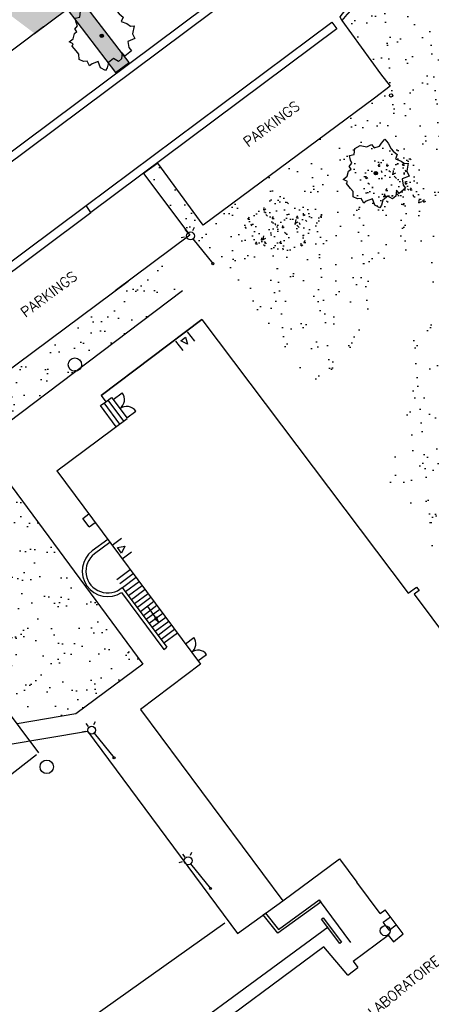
# Model space of a CAD drawing. Header units: metres. Extents: x 1575778 to 1575976, y 2262958 to 2263172.
# Tile 11 of 21: x 1575815 to 1575840, y 2263055 to 2263114. Entities that reach past the tile are written whole.
import ezdxf

# ---------------------------------------------------------------- set-up
doc = ezdxf.new("R2010")
doc.units = ezdxf.units.M
doc.header["$LTSCALE"] = 2
doc.linetypes.add('CONTINU', pattern=[0])
doc.layers.get('0').update_dxf_attribs({"linetype": 'CONTINUOUS'})
doc.layers.add('Plan de masse', color=253, linetype='CONTINUOUS')
doc.styles.add('ROMANT', font='ROMANT.SHX')

# ---------------------------------------------------------------- blocks, each defined once
blk = doc.blocks.new('480')
blk.add_circle((0, 0), 0.4)
blk = doc.blocks.new('*X18')
at = {"color": 0}
for p, q in [((527495.856, 148357.822), (527495.871, 148357.837)), ((527495.856, 148357.787), (527495.895, 148357.825)), ((527495.856, 148357.752), (527495.918, 148357.813)), ((527495.856, 148357.716), (527495.942, 148357.802)), ((527495.856, 148357.681), (527495.965, 148357.79)), ((527495.856, 148357.645), (527495.989, 148357.778)), ((527495.856, 148357.61), (527496.013, 148357.766)), ((527495.856, 148357.575), (527496.036, 148357.754)), ((527495.856, 148357.539), (527496.06, 148357.743)), ((527495.856, 148357.504), (527496.083, 148357.731)), ((527495.856, 148357.469), (527496.107, 148357.719)), ((527495.878, 148357.455), (527496.13, 148357.707)), ((527495.949, 148357.49), (527496.154, 148357.695)), ((527496.02, 148357.526), (527496.178, 148357.684)), ((527496.09, 148357.561), (527496.201, 148357.672)), ((527496.161, 148357.597), (527496.225, 148357.66)), ((527496.232, 148357.632), (527496.248, 148357.648))]:
    blk.add_line(p, q, dxfattribs=at)
blk = doc.blocks.new('320')
for p, q in [((0, 0), (0, -0.7)), ((1, 0), (1, -0.7)), ((0.5, -0.572), (0.3, -0.172)), ((0.3, -0.172), (0.7, -0.172)), ((0.7, -0.172), (0.5, -0.572))]:
    blk.add_line(p, q)
at = {"rotation": 269.9999999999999}
blk.add_blockref('*X18', (-148357.144, 527495.685), dxfattribs=at)
blk = doc.blocks.new('323')
for p, q in [((0, 0), (0, -0.5)), ((1, 0), (1, -0.5))]:
    blk.add_line(p, q)
for centre, start, end in [((0, 0), 270, 0), ((1, 0), 180, 270)]:
    blk.add_arc(centre, 0.5, start, end)
blk = doc.blocks.new('425')
at = {"linetype": 'CONTINU', "ltscale": 3}
for p, q in [((-0.324, 2.291), (-0.512, 2.376)), ((0.312, 2.291), (0.501, 2.376))]:
    blk.add_line(p, q, dxfattribs=at)
at = {"ltscale": 3}
for p, q in [((-0.006, 2.407), (-0.006, 2.621)), ((0, 1.885), (0, 0))]:
    blk.add_line(p, q, dxfattribs=at)
at = {"linetype": 'CONTINU', "ltscale": 3}
for centre, radius in [((0, 2.118), 0.233), ((0, 0), 0.0621)]:
    blk.add_circle(centre, radius, dxfattribs=at)
blk = doc.blocks.new('189')
h = blk.add_hatch()
h.set_pattern_fill('ANSI31', color=256, scale=0.2, style=0)
h.set_pattern_definition([(45, (-527485.07046, -148351.732363), (-0.0176776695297, 0.0176776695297), [])])
edge = h.paths.add_edge_path()
edge.add_arc((0, 0), 0.1, 0, 360)
for p, q in [((-0.685, 1.557), (-0.56, 1.806)), ((-0.56, 1.806), (-0.311, 1.681)), ((-0.311, 1.681), (-0.062, 1.93)), ((-0.062, 1.93), (0.311, 1.868)), ((0.311, 1.868), (0.56, 1.557)), ((-0.996, 1.308), (-0.747, 1.37)), ((-0.996, 1.121), (-0.996, 1.308)), ((-0.747, 1.37), (-0.685, 1.557)), ((0.56, 1.557), (0.872, 1.494)), ((0.872, 1.494), (0.872, 1.245)), ((0.872, 1.245), (1.183, 1.121)), ((1.183, 1.121), (1.37, 1.183)), ((1.37, 1.183), (1.681, 1.245)), ((1.681, 1.245), (1.681, 0.934)), ((-1.744, 0.934), (-1.432, 0.934)), ((-1.619, 0.685), (-1.744, 0.934)), ((-1.744, 0.623), (-1.619, 0.685)), ((-1.744, 0.249), (-1.744, 0.623)), ((-1.432, 0.934), (-1.183, 1.121)), ((-1.183, 1.121), (-0.996, 1.121)), ((1.681, 0.934), (1.619, 0.56)), ((-1.93, -0.249), (-1.744, 0)), ((-1.744, 0), (-1.744, 0.249)), ((1.681, 0.062), (1.432, -0.062)), ((1.619, 0.56), (1.619, 0.374)), ((1.619, 0.374), (1.681, 0.062)), ((-1.806, -0.498), (-1.93, -0.249)), ((-1.619, -0.623), (-1.806, -0.498)), ((1.432, -0.062), (1.619, -0.374)), ((1.619, -0.374), (1.681, -0.623)), ((-1.681, -0.934), (-1.619, -0.623)), ((-1.494, -0.934), (-1.681, -0.934)), ((-1.121, -1.059), (-1.494, -0.934)), ((-1.245, -1.432), (-1.121, -1.059)), ((1.494, -1.059), (1.432, -1.37)), ((1.868, -0.747), (1.494, -1.059)), ((1.681, -0.623), (1.868, -0.747)), ((-1.121, -1.744), (-1.245, -1.432)), ((-0.934, -1.681), (-1.121, -1.744)), ((-0.685, -1.494), (-0.934, -1.681)), ((-0.311, -1.494), (-0.685, -1.494)), ((-0.187, -1.806), (-0.311, -1.494)), ((0.311, -1.557), (0.062, -1.806)), ((0.311, -1.806), (0.311, -1.557)), ((0.996, -1.245), (0.81, -1.557)), ((0.81, -1.557), (0.81, -1.806)), ((1.432, -1.37), (0.996, -1.245)), ((0.062, -1.806), (-0.187, -1.806)), ((0.81, -1.806), (0.311, -1.806))]:
    blk.add_line(p, q)
blk.add_circle((0, 0), 0.1)
blk = doc.blocks.new('282')
at = {"ltscale": 3}
blk.add_circle((0, 0), 0.1, dxfattribs=at)

msp = doc.modelspace()

# ---------------------------------------------------------------- hatches: boundary and pattern name
at = {"layer": 'Plan de masse'}
h = msp.add_hatch(dxfattribs=at)
h.set_pattern_fill('AR-SAND', color=256, scale=1.000034, angle=35.56035, style=0)
h.set_pattern_definition([(161.0833, (1575975.0691, 2262894.7678), (-1.570411, -1.118337), [0, -1.520051, 0, -1.700057, 0, -1.6250544]), (131.0833, (1575975.0691, 2262894.7678), (-3.330142, -0.0867), [0, -0.8200275, 0, -1.370046, 0, -0.5250176]), (91.0833, (1575975.7495, 2262893.743), (-1.727357, 2.591293), [0, -0.500017, 0, -1.80006, 0, -2.350079]), (81.0833, (1575975.7495, 2262893.743), (-2.394092, 2.018933), [0, -0.250008, 0, -1.1800395, 0, -1.350045])])
edge = h.paths.add_edge_path()
edge.add_line((1575811.691, 2263116.305), (1575816.199, 2263112.913))
edge.add_line((1575816.199, 2263112.913), (1575818.146, 2263114.353))
edge.add_line((1575818.146, 2263114.353), (1575821.006, 2263110.578))
edge.add_line((1575821.006, 2263110.578), (1575821.825, 2263111.187))
edge.add_line((1575821.825, 2263111.187), (1575818.935, 2263114.963))
edge.add_line((1575818.935, 2263114.963), (1575831.493, 2263124.318))
edge.add_line((1575831.493, 2263124.318), (1575834.433, 2263120.305))
edge.add_arc((1575841.07, 2263108.481), 13.559, 37.37141, 119.30579, ccw=False)
edge.add_line((1575851.845, 2263116.711), (1575855.16, 2263112.291))
edge.add_arc((1575855.599, 2263111.825), 0.64, -59.78115, 133.32637, ccw=False)
edge.add_line((1575855.921, 2263111.272), (1575859.209, 2263106.885))
edge.add_line((1575859.209, 2263106.885), (1575861.094, 2263104.367))
edge.add_arc((1575869.276, 2263112.753), 11.717, 225.70316, 302.24611)
edge.add_line((1575875.528, 2263102.844), (1575864.184, 2263118.143))
edge.add_line((1575864.184, 2263118.143), (1575859.017, 2263125.008))
edge.add_line((1575859.017, 2263125.008), (1575859.27, 2263125.204))
edge.add_line((1575859.27, 2263125.204), (1575859.421, 2263125.06))
edge.add_line((1575859.421, 2263125.06), (1575874.577, 2263136.553))
edge.add_line((1575874.577, 2263136.553), (1575880.19, 2263137.456))
edge.add_line((1575880.19, 2263137.456), (1575888.356, 2263143.654))
edge.add_line((1575888.356, 2263143.654), (1575889.397, 2263142.218))
edge.add_line((1575889.397, 2263142.218), (1575894.531, 2263146.141))
edge.add_line((1575894.531, 2263146.141), (1575894.937, 2263145.596))
edge.add_line((1575894.937, 2263145.596), (1575896.476, 2263146.87))
edge.add_line((1575896.476, 2263146.87), (1575910.317, 2263128.639))
edge.add_line((1575910.317, 2263128.639), (1575910.437, 2263128.693))
edge.add_line((1575910.437, 2263128.693), (1575915.013, 2263132.638))
edge.add_line((1575915.013, 2263132.638), (1575918.519, 2263138.229))
edge.add_line((1575918.519, 2263138.229), (1575919.474, 2263139.753))
edge.add_line((1575919.474, 2263139.753), (1575911.724, 2263157.055))
edge.add_line((1575911.724, 2263157.055), (1575906.703, 2263168.812))
edge.add_line((1575906.703, 2263168.812), (1575905.261, 2263167.909))
edge.add_line((1575905.261, 2263167.909), (1575891.838, 2263156.469))
edge.add_line((1575891.838, 2263156.469), (1575878.736, 2263145.303))
edge.add_line((1575878.736, 2263145.303), (1575853.993, 2263124.186))
edge.add_line((1575853.993, 2263124.186), (1575841.059, 2263139.933))
edge.add_line((1575841.059, 2263139.933), (1575827.249, 2263128.889))
edge.add_line((1575827.249, 2263128.889), (1575811.691, 2263116.305))
h = msp.add_hatch(dxfattribs=at)
h.set_pattern_fill('AR-SAND', color=256, scale=1.000034, angle=-0.43965, style=0)
h.set_pattern_definition([(125.0833, (1575975.0691, 2262894.7678), (-1.927831, 0.018311), [0, -1.520051, 0, -1.700057, 0, -1.625054]), (95.0833, (1575975.0691, 2262894.7678), (-2.745103, 1.887266), [0, -0.8200275, 0, -1.370046, 0, -0.525018]), (55.0833, (1575975.0173, 2262893.5388), (0.125663, 3.111715), [0, -0.500017, 0, -1.80006, 0, -2.350079]), (45.0833, (1575975.0173, 2262893.5388), (-0.750162, 3.040563), [0, -0.250008, 0, -1.1800395, 0, -1.350045])])
edge = h.paths.add_edge_path()
edge.add_line((1575832.684, 2263092.001), (1575827.264, 2263099.29))
edge.add_line((1575827.264, 2263099.29), (1575826.406, 2263098.666))
edge.add_line((1575826.406, 2263098.666), (1575825.039, 2263100.515))
edge.add_line((1575825.039, 2263100.515), (1575825.421, 2263100.909))
edge.add_line((1575825.421, 2263100.909), (1575822.673, 2263104.581))
edge.add_line((1575822.673, 2263104.581), (1575823.53, 2263105.198))
edge.add_line((1575823.53, 2263105.198), (1575826.227, 2263101.515))
edge.add_line((1575826.227, 2263101.515), (1575836.39, 2263109.065))
edge.add_line((1575836.39, 2263109.065), (1575837.337, 2263109.766))
edge.add_line((1575837.337, 2263109.766), (1575834.461, 2263113.68))
edge.add_arc((1575841.2, 2263108.339), 8.599, 44.48967, 141.60035, ccw=False)
edge.add_line((1575847.334, 2263114.365), (1575854.944, 2263104.255))
edge.add_arc((1575851.967, 2263102.24), 3.595, -61.26247, 34.09455, ccw=False)
edge.add_line((1575853.696, 2263099.087), (1575852.399, 2263098.427))
edge.add_line((1575852.399, 2263098.427), (1575847.442, 2263094.703))
edge.add_arc((1575862.9, 2263079.446), 21.72, 135.37365, 173.82457)
edge.add_line((1575841.307, 2263081.782), (1575840.543, 2263081.464))
edge.add_line((1575840.543, 2263081.464), (1575837.219, 2263085.936))
edge.add_line((1575837.219, 2263085.936), (1575839.69, 2263100.562))
edge.add_line((1575839.69, 2263100.562), (1575837.675, 2263099.048))
edge.add_line((1575837.675, 2263099.048), (1575834.474, 2263093.32))
edge.add_line((1575834.474, 2263093.32), (1575832.684, 2263092.001))
h = msp.add_hatch(dxfattribs=at)
h.set_pattern_fill('AR-CONC', color=256, scale=0.200007, angle=35.56035, style=0)
h.set_pattern_definition([(85.56034703, (1045323.35, 2127023.685), (1.2400169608, 0.7321861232), [0.1500050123, -1.6500551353]), (30.56034703, (1045323.35, 2127023.685), (-1.1006760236, 1.0624727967), [0.12000401, -1.3200441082]), (136.01174703, (1045323.4534, 2127023.746), (0.1393423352, 1.7946587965), [0.1274846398, -1.4023310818]), (81.74454703, (1045323.1174, 2127024.0104), (1.9289914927, 0.972061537), [0.2250075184, -2.475082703]), (132.19594703, (1045323.2781, 2127024.0914), (0.387699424, 2.672110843), [0.191226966, -2.103496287]), (26.74454703, (1045323.1174, 2127024.0104), (0.387697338, 2.672111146), [0.180006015, -1.980066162]), (56.56034703, (1045323.3383, 2127024.0453), (1.4395141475, 0.0392122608), [0.1500050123, -1.6500551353]), (1.56034703, (1045323.3383, 2127024.0453), (-0.4475759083, 1.4628779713), [0.12000401, -1.3200441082]), (107.01174703, (1045323.4582, 2127024.0486), (0.991939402, 1.5020894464), [0.1274846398, -1.4023310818]), (73.06034703, (1045323.35003, 2127023.68495), (-0.36742367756, 0.5557825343), [0, -1.3040435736, 0, -1.3400447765, 0, -1.3250442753]), (43.06034703, (1045323.35, 2127023.68495), (-0.0307333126, 0.9477237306), [0, -0.7640255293, 0, -1.2740425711, 0, -0.5050168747]), (3.06034703, (1045322.9872, 2127023.42556), (0.89479670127, 0.58422225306), [0, -0.5000167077, 0, -1.5600521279, 0, -2.0700691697]), (353.06034703, (1045322.8245, 2127023.30925), (0.8324415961, 0.8412152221), [0, -0.65002172, 0, -1.0360346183, 0, -1.4700491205])])
edge = h.paths.add_edge_path()
edge.add_line((1575828.378, 2263100.501), (1575828.975, 2263102.465))
edge.add_line((1575828.975, 2263102.465), (1575830.777, 2263103.222))
edge.add_line((1575830.777, 2263103.222), (1575833.265, 2263102.195))
edge.add_arc((1575831.044, 2263102.071), 2.225, -100.63654, 3.19087, ccw=False)
edge.add_line((1575830.633, 2263099.884), (1575828.378, 2263100.501))
edge = h.paths.add_edge_path()
edge.add_line((1575836.304, 2263102.277), (1575835.597, 2263104.138))
edge.add_line((1575835.597, 2263104.138), (1575836.4, 2263105.615))
edge.add_arc((1575837.46, 2263104.51), 1.53, 46.99035, 133.81773, ccw=False)
edge.add_line((1575838.503, 2263105.629), (1575839.69, 2263102.912))
edge.add_line((1575839.69, 2263102.912), (1575836.304, 2263102.277))
h = msp.add_hatch(dxfattribs=at)
h.set_pattern_fill('AR-SAND', color=256, scale=1.000033, angle=35.56035, style=0)
h.set_pattern_definition([(73.06034696, (1045323.3555, 2127023.687), (-1.1718482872, 1.530894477), [0, -1.520050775, 0, -1.700056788, 0, -1.6250542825]), (43.06034696, (1045323.3555, 2127023.687), (-0.201534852, 3.325168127), [0, -0.8200273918, 0, -1.3700457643, 0, -0.5250175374]), (3.06034696, (1045322.3549, 2127022.9717), (2.5301585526, 1.8157249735), [0, -0.5000167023, 0, -1.8000601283, 0, -2.350078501]), (353.06034696, (1045322.355, 2127022.9717), (1.935137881, 2.46231764), [0, -0.250008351, 0, -1.1800394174, 0, -1.3500450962])])
h.paths.add_polyline_path([(1575823.622, 2263099.57), (1575824.983, 2263097.619), (1575817.86, 2263093.285), (1575817.498, 2263093.763), (1575816.853, 2263093.275), (1575817.216, 2263092.796), (1575817.86, 2263093.285), (1575824.983, 2263097.619), (1575812.946, 2263088.522), (1575822.636, 2263075.423), (1575818.651, 2263072.458), (1575815.162, 2263071.874), (1575807.991, 2263081.477), (1575806.311, 2263080.122), (1575803.285, 2263084.142), (1575804.315, 2263083.222), (1575804.738, 2263083.376), (1575804.584, 2263083.799), (1575804.161, 2263083.645), (1575804.315, 2263083.222), (1575803.285, 2263084.142), (1575803.552, 2263084.384), (1575800.792, 2263088.199), (1575809.525, 2263094.758), (1575812.374, 2263091.158), (1575812.267, 2263091.01), (1575812.9, 2263090.253), (1575813.914, 2263090.93), (1575813.298, 2263091.778), (1575813.385, 2263091.946)])
msp.add_hatch(color=256, dxfattribs=at).paths.add_polyline_path([(1575823.452, 2263078.209), (1575823.338, 2263078.126), (1575823.591, 2263077.897)])

# ---------------------------------------------------------------- linework, layer by layer
at = {"layer": 'Plan de masse', "flags": 128}
for points in [[(1575816.199, 2263112.913), (1575818.145, 2263114.354), (1575821.006, 2263110.579), (1575821.825, 2263111.188), (1575818.935, 2263114.964), (1575831.493, 2263124.318), (1575834.433, 2263120.305, -0.164491), (1575842.968, 2263121.907, -0.197048), (1575851.843, 2263116.71), (1575855.159, 2263112.291, -0.482349), (1575856.148, 2263112.154, -0.416523), (1575855.92, 2263111.278), (1575861.094, 2263104.368, 0.184717), (1575868.782, 2263101.047, 0.159208), (1575875.791, 2263103.013)], [(1575854.944, 2263104.256), (1575847.333, 2263114.365, 0.219307), (1575840.604, 2263116.917, 0.210882), (1575834.461, 2263113.68), (1575836.763, 2263110.501)], [(1575820.552, 2263082.829), (1575819.632, 2263082.154, 0.959345), (1575821.373, 2263079.671), (1575823.887, 2263076.286), (1575824.064, 2263076.418)], [(1575820.682, 2263082.652), (1575819.764, 2263081.978, 1.037408), (1575821.417, 2263079.98), (1575824.064, 2263076.418)], [(1575818.924, 2263049.933), (1575818.422, 2263051.851, -0.070244), (1575818.428, 2263052.705, -0.107413), (1575818.886, 2263053.919), (1575827.506, 2263060.037)]]:
    msp.add_lwpolyline(points, format="xyb", dxfattribs=at)
at = {"layer": 'Plan de masse', "ltscale": 0.005, "flags": 128}
for points in [[(1575809.337, 2263101.793), (1575834.299, 2263120.457), (1575834.598, 2263120.056), (1575809.625, 2263101.398)], [(1575834.154, 2263113.182), (1575819.544, 2263102.272), (1575819.263, 2263102.685), (1575833.855, 2263113.583)]]:
    msp.add_lwpolyline(points, close=True, dxfattribs=at)
msp.add_lwpolyline([(1575854.95, 2263104.254), (1575847.334, 2263114.366, 0.219764), (1575840.605, 2263116.92, 0.211325), (1575834.466, 2263113.674), (1575834.349, 2263113.895, -0.210232), (1575840.588, 2263117.194, -0.220862), (1575847.491, 2263114.574), (1575855.15, 2263104.405)], format="xyb", close=True, dxfattribs=at)
at = {"layer": 'Plan de masse', "flags": 128}
for points in [[(1575816.727, 2263113.304), (1575807.326, 2263106.229), (1575810.149, 2263102.434), (1575809.344, 2263101.84), (1575806.509, 2263105.639), (1575787.302, 2263091.287), (1575790.045, 2263087.402), (1575789.266, 2263086.82), (1575786.483, 2263090.659), (1575782.219, 2263087.49)], [(1575836.763, 2263110.501), (1575837.337, 2263109.766), (1575836.39, 2263109.066)], [(1575836.39, 2263109.066), (1575826.227, 2263101.516), (1575823.53, 2263105.198), (1575822.673, 2263104.582), (1575825.421, 2263100.909), (1575820.99, 2263097.613)], [(1575810.091, 2263095.823), (1575819.263, 2263102.685)], [(1575810.391, 2263095.424), (1575819.544, 2263102.272)], [(1575809.525, 2263094.758), (1575812.356, 2263091.181), (1575812.361, 2263091.185), (1575821.773, 2263098.186)], [(1575824.992, 2263097.607), (1575812.946, 2263088.522), (1575822.636, 2263075.424), (1575818.651, 2263072.458), (1575815.162, 2263071.874), (1575807.991, 2263081.478), (1575806.31, 2263080.123), (1575803.285, 2263084.142), (1575803.552, 2263084.385), (1575800.792, 2263088.2)], [(1575826.15, 2263095.913), (1575820.161, 2263091.39), (1575820.429, 2263091.003)], [(1575820.161, 2263091.39), (1575826.15, 2263095.913)], [(1575826.15, 2263095.913), (1575838.391, 2263079.637), (1575838.888, 2263079.988), (1575839.051, 2263079.797), (1575838.755, 2263079.585), (1575841.845, 2263075.43), (1575843.915, 2263076.956), (1575843.842, 2263077.054), (1575844.055, 2263077.217), (1575844.207, 2263077.01), (1575847.159, 2263072.834), (1575847.267, 2263072.91), (1575847.348, 2263072.753), (1575847.153, 2263072.592), (1575847.067, 2263072.688), (1575844.98, 2263071.129), (1575848.143, 2263067.012), (1575848.423, 2263067.214), (1575848.558, 2263066.989), (1575848.072, 2263066.604), (1575857.644, 2263053.767)], [(1575820.119, 2263090.789), (1575820.429, 2263091.003)], [(1575821.276, 2263089.689), (1575820.344, 2263090.945)], [(1575820.429, 2263091.003), (1575820.783, 2263091.266), (1575820.871, 2263091.147)], [(1575821.503, 2263089.858), (1575820.573, 2263091.111)], [(1575820.871, 2263091.147), (1575821.678, 2263090.06)], [(1575821.056, 2263089.526), (1575820.119, 2263090.789)], [(1575817.523, 2263086.904), (1575821.712, 2263090.013), (1575821.678, 2263090.06)], [(1575817.523, 2263086.904), (1575826.055, 2263075.424), (1575822.505, 2263072.722)], [(1575819.078, 2263084.085), (1575819.426, 2263084.344)], [(1575819.443, 2263083.585), (1575819.078, 2263084.085)], [(1575819.443, 2263083.585), (1575819.795, 2263083.847)], [(1575798.807, 2263075.902), (1575804.681, 2263080.29), (1575804.801, 2263080.151), (1575807.482, 2263082.113), (1575816.435, 2263070.14)], [(1575821.891, 2263081.029), (1575821.084, 2263080.429)], [(1575822.07, 2263080.788), (1575821.263, 2263080.188)], [(1575822.241, 2263080.559), (1575821.433, 2263079.959)], [(1575822.419, 2263080.318), (1575821.612, 2263079.718)], [(1575822.598, 2263080.077), (1575821.791, 2263079.477)], [(1575822.769, 2263079.848), (1575821.961, 2263079.248)], [(1575822.947, 2263079.607), (1575822.14, 2263079.007)], [(1575823.118, 2263079.378), (1575822.31, 2263078.778)], [(1575823.297, 2263079.137), (1575822.489, 2263078.537)], [(1575823.476, 2263078.896), (1575822.668, 2263078.296)], [(1575823.646, 2263078.667), (1575822.838, 2263078.067)], [(1575822.909, 2263078.839), (1575823.591, 2263077.897), (1575823.338, 2263078.126)], [(1575823.825, 2263078.426), (1575823.017, 2263077.826)], [(1575823.995, 2263078.197), (1575823.187, 2263077.597)], [(1575823.452, 2263078.209), (1575823.338, 2263078.126), (1575823.591, 2263077.897), (1575823.452, 2263078.209)], [(1575824.174, 2263077.956), (1575823.366, 2263077.356)], [(1575824.344, 2263077.727), (1575823.537, 2263077.127)], [(1575824.523, 2263077.486), (1575823.715, 2263076.886)], [(1575824.693, 2263077.257), (1575823.886, 2263076.657)], [(1575822.505, 2263072.722), (1575830.951, 2263061.34)], [(1575812.15, 2263070.22), (1575819.354, 2263071.429), (1575828.257, 2263059.414), (1575830.951, 2263061.34)], [(1575809.299, 2263063.265), (1575807.254, 2263061.746), (1575806.689, 2263062.546), (1575816.319, 2263070.043)], [(1575830.951, 2263061.34), (1575834.318, 2263063.843), (1575835.34, 2263062.468)], [(1575836.732, 2263060.594), (1575835.34, 2263062.468)], [(1575833.108, 2263061.394), (1575834.965, 2263058.87)], [(1575836.732, 2263060.594), (1575837.025, 2263060.812)], [(1575836.92, 2263060.078), (1575837.339, 2263060.39)], [(1575838.091, 2263059.379), (1575837.025, 2263060.812)], [(1575833.652, 2263059.786), (1575820.707, 2263050.281)], [(1575837.265, 2263059.599), (1575836.92, 2263060.078)], [(1575837.265, 2263059.599), (1575837.691, 2263059.917)], [(1575835.122, 2263057.764), (1575837.2, 2263059.311)], [(1575837.2, 2263059.311), (1575837.52, 2263058.916)], [(1575837.52, 2263058.916), (1575838.091, 2263059.379)], [(1575833.38, 2263058.607), (1575825.481, 2263052.754), (1575827.197, 2263049.973)], [(1575834.815, 2263056.937), (1575833.38, 2263058.607)], [(1575835.122, 2263057.764), (1575835.409, 2263057.379)], [(1575834.815, 2263056.937), (1575835.409, 2263057.379)]]:
    msp.add_lwpolyline(points, dxfattribs=at)
for points in [[(1575829.931, 2263060.611), (1575830.687, 2263059.654), (1575833.108, 2263061.4), (1575833.208, 2263061.262), (1575830.654, 2263059.421), (1575829.793, 2263060.512)], [(1575833.352, 2263060.335), (1575834.428, 2263058.893), (1575834.332, 2263058.822), (1575833.256, 2263060.263)]]:
    msp.add_lwpolyline(points, close=True, dxfattribs=at)
at = {"layer": 'Plan de masse'}
for radius, start, end in [(1.518, 127.40964, 302.65498), (1.298, 127.50264, 311.7101)]:
    msp.add_arc((1575820.554, 2263080.949), radius, start, end, dxfattribs=at)

# ---------------------------------------------------------------- block references
for name, p, xscale, yscale, rotation in [('189', (1575820.195, 2263112.767), 1.00003342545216, 1.00003342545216, 38.89103775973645), ('282', (1575837.382, 2263109.223), 1.000033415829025, 1.000033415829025, 38.89103484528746), ('189', (1575836.483, 2263104.6), 1.000033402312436, 1.000033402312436, 38.8910349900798), ('425', (1575826.799, 2263099.224), 1.000033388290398, 1.000033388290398, 38.89103673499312), ('320', (1575824.576, 2263094.613), 0.889672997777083, 1.000033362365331, 38.25992765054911), ('480', (1575818.6, 2263093.219), 1.000033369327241, 1.000033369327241, 38.89103802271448), ('320', (1575821.409, 2263081.676), 1.008777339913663, 1.000042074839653, 126.621577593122), ('425', (1575820.927, 2263069.845), 1.000033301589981, 1.000033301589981, 38.89103758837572), ('480', (1575816.928, 2263069.315), 1.000033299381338, 1.000033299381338, 38.89103823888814), ('425', (1575826.657, 2263062.083), 1.000033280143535, 1.000033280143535, 38.89103665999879)]:
    msp.add_blockref(name, p, dxfattribs=dict(at, xscale=xscale, yscale=yscale, rotation=rotation))
for name, p, xscale, yscale, zscale, rotation in [('323', (1575821.678, 2263090.06), 1.352922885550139, 1.352922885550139, 1.352865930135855, 126.5769507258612), ('323', (1575825.909, 2263075.622), 1.255358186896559, 1.255358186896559, 1.255305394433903, 126.6215769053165), ('480', (1575837.037, 2263059.575), 0.7500249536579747, 0.7500249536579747, 0.7500000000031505, 38.89103479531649)]:
    msp.add_blockref(name, p, dxfattribs=dict(at, xscale=xscale, yscale=yscale, zscale=zscale, rotation=rotation))

# ---------------------------------------------------------------- texts
at = {"layer": 'Plan de masse', "style": 'ROMANT'}
for s, rotation, p in [('PARKINGS', 36.77144, (1575828.894, 2263106.126)), ('PARKINGS', 36.77145, (1575815.67, 2263096.003)), ('LABORATOIRE DE CHIMIE', 38.89102, (1575836.313, 2263054.398))]:
    msp.add_text(s, height=0.6, rotation=rotation, dxfattribs=at).set_placement(p)

doc.saveas('drawing.dxf')
